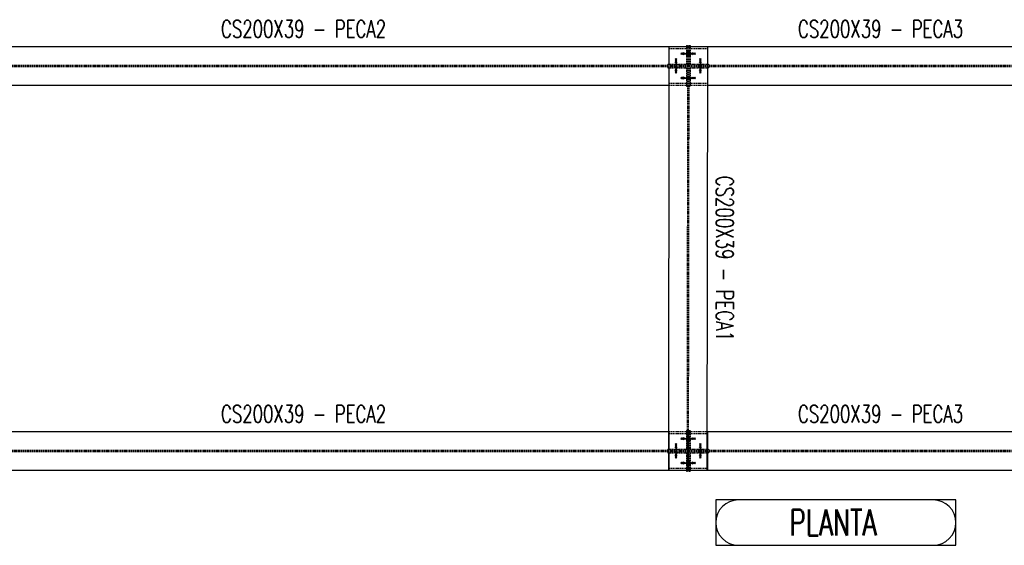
# Model space of a CAD drawing. Header units: feet. Extents: x 14665 to 61549, y 27474 to 37127.
# Tile 13 of 37: x 33289 to 38408, y 34298 to 37029. Entities that reach past the tile are written whole.
import ezdxf
from ezdxf.enums import TextEntityAlignment as Align

# ---------------------------------------------------------------- set-up
doc = ezdxf.new("R2010")
doc.units = ezdxf.units.FT
doc.header["$LTSCALE"] = 25
doc.header["$MEASUREMENT"] = 0
doc.linetypes.add('HIDDEN', pattern=[0.375, 0.25, -0.125])
doc.layers.get('0').update_dxf_attribs({"linetype": 'CONTINUOUS'})
for name, color, linetype in [('FORIR', 4, 'CONTINUOUS'), ('G', 3, 'CONTINUOUS'), ('TR', 6, 'HIDDEN'), ('TXT1', 7, 'CONTINUOUS'), ('VIEW_BOX', 6, 'CONTINUOUS'), ('VIEW_SLOT', 6, 'CONTINUOUS')]:
    doc.layers.add(name, color=color, linetype=linetype)
doc.styles.add('1', font='romans', dxfattribs={"width": 0.7, "height": 30})
doc.styles.add('MARK', font='ROMANS', dxfattribs={"width": 0.7})

# ---------------------------------------------------------------- blocks, each defined once
blk = doc.blocks.new('MS')
at = {"color": 6}
for p, q in [((-4.7, 22.8), (4.7, 32.1)), ((-4.7, 32.1), (4.7, 22.8)), ((-4.7, -22.8), (4.7, -32.1)), ((-4.7, -32.1), (4.7, -22.8))]:
    blk.add_line(p, q, dxfattribs=at)
at = {"color": 3}
blk.add_line((0, -32.1), (0, 32.1), dxfattribs=at)
at = {"flags": 1}
for tag, p, height in [('DIAM', (0, 0), 8.01), ('AVAN', (1.3, -18.2), 5.26), ('TOLE', (1.3, -9.7), 5.26), ('DIET', (1.3, -24.6), 5.26)]:
    blk.add_attdef(tag, p, '', height=height, dxfattribs=at)
blk = doc.blocks.new('VIEW_NAME')
at = {"layer": 'VIEW_BOX', "color": 6}
blk.add_lwpolyline([(-13.88, 0), (13.88, 0), (13.88, 5.23), (-13.88, 5.23)], close=True, dxfattribs=at)
at = {"layer": 'VIEW_SLOT'}
blk.add_lwpolyline([(-11.26, 5.23, 1), (-11.26, 0), (11.26, 0, 1), (11.26, 5.23)], format="xyb", close=True, dxfattribs=at)
at = {"style": 'MARK', "width": 0.7}
blk.add_attdef('VIE_NAM', text='', height=3, dxfattribs=at).set_placement((-0.34, 2.62), align=Align.MIDDLE)
blk = doc.blocks.new('3D_INFOM')
blk.add_point((0, 0))
at = {"layer": 'FORIR', "flags": 1}
for tag, p in [('MARK', (7.55, -4.31)), ('NUM_DIS', (7.55, -11.68)), ('NOT_PEZ', (45.73, -11.68)), ('QTA_PEZ', (7.55, -18.55)), ('TIP_PEZ', (45.73, -18.55)), ('TRA_PEZ', (7.55, -26.33)), ('COS_PEZ', (45.73, -26.33)), ('DES_PEZ', (7.55, -33.75))]:
    blk.add_attdef(tag, p, '', height=5, dxfattribs=at)
blk = doc.blocks.new('3D_INFOB')
blk.add_point((0, 0))
at = {"layer": 'FORIR', "flags": 1}
for tag, p in [('BOLT', (7.6, -4.3)), ('SPEC', (7.6, -19.3)), ('CLASS', (7.6, -12)), ('IDF_PEZ', (7.6, -27.1))]:
    blk.add_attdef(tag, p, '', height=5.26, dxfattribs=at)

msp = doc.modelspace()

# ---------------------------------------------------------------- linework, layer by layer
at = {"layer": 'G'}
for p, q in [((32774.2, 36888.9), (36664.7, 36888.9)), ((36664.7, 36889), (36661.5, 34689)), ((36664.7, 36889), (36864.7, 36888.7)), ((36664.7, 36888.9), (36664.7, 36688.9)), ((36755.1, 36894), (36755.1, 36888.9)), ((36755.1, 36894), (36761.5, 36894)), ((36761.5, 36894), (36761.5, 36888.9)), ((36764.7, 36888.9), (36767.8, 36888.9)), ((36767.8, 36894), (36767.8, 36888.9)), ((36767.8, 36894), (36774.2, 36894)), ((36774.2, 36894), (36774.2, 36888.9)), ((36774.2, 36888.9), (38664.7, 36888.9)), ((36864.7, 36888.7), (36861.5, 34688.7)), ((36864.7, 36888.9), (36864.7, 36688.9)), ((36864.7, 36879.4), (36864.7, 36879.4)), ((36864.5, 36798.4), (36864.7, 36798.4)), ((36864.5, 36792), (36864.7, 36792)), ((36864.5, 36785.7), (36864.7, 36785.7)), ((36864.5, 36779.3), (36864.7, 36779.3)), ((32864.4, 36688.9), (36664.7, 36688.9)), ((36864.4, 36698.4), (36864.7, 36698.4)), ((36864.4, 36688.9), (38664.7, 36688.9)), ((32861.8, 34888.9), (36664.7, 34888.9)), ((36664.7, 34888.9), (36664.7, 34688.9)), ((36861.8, 34888.9), (38664.7, 34888.9)), ((36861.8, 34879.4), (36864.7, 34879.4)), ((36864.7, 34888.9), (36864.7, 34688.9)), ((36861.6, 34779.3), (36864.7, 34779.3)), ((36861.7, 34798.4), (36864.7, 34798.4)), ((36861.7, 34792), (36864.7, 34792)), ((36861.7, 34785.7), (36864.7, 34785.7)), ((32861.5, 34688.9), (36755.1, 34688.9)), ((36661.5, 34689), (36664.7, 34689)), ((36664.7, 34689), (36861.5, 34688.7)), ((36755.1, 34688.9), (36755.1, 34683.7)), ((36755.1, 34683.7), (36761.5, 34683.7)), ((36761.5, 34688.9), (36761.5, 34683.7)), ((36767.8, 34688.9), (36767.8, 34683.7)), ((36767.8, 34683.7), (36774.2, 34683.7)), ((36774.2, 34688.9), (36774.2, 34683.7)), ((36774.2, 34688.9), (36861.5, 34688.7)), ((36861.5, 34698.4), (36864.7, 34698.4)), ((36861.5, 34688.9), (38755.1, 34688.9))]:
    msp.add_line(p, q, dxfattribs=at)
at = {"layer": 'TR'}
for p, q in [((36664.7, 36889), (36755.1, 36888.9)), ((36664.7, 36888.9), (36764.7, 36888.9)), ((36664.7, 36879.4), (36761.5, 36879.4)), ((36755.1, 36888.9), (36755.1, 36798.4)), ((36755.1, 36888.9), (36761.5, 36888.9)), ((36761.5, 36888.9), (36758.4, 34688.9)), ((36761.5, 36888.9), (36761.5, 36683.7)), ((36767.8, 36888.9), (36764.7, 34688.9)), ((36767.8, 36888.9), (36767.8, 36683.7)), ((36767.8, 36888.9), (36774.2, 36888.9)), ((36767.8, 36888.9), (36774.2, 36888.9)), ((36767.8, 36879.4), (36864.7, 36879.4)), ((36774.2, 36888.9), (36774.2, 36798.4)), ((36774.2, 36888.9), (36864.7, 36888.7)), ((36755.1, 36860.5), (36761.5, 36860.5)), ((36755.1, 36843.5), (36761.5, 36843.5)), ((36761.5, 36860.5), (36767.8, 36860.5)), ((36761.5, 36860.5), (36761.5, 36860.5)), ((36761.5, 36860.5), (36761.5, 36860.4)), ((36761.5, 36843.7), (36761.5, 36843.5)), ((36761.5, 36843.5), (36767.8, 36843.5)), ((36761.5, 36843.5), (36761.5, 36843.5)), ((36761.5, 36843.5), (36761.5, 36843.5)), ((36767.8, 36860.5), (36774.2, 36860.5)), ((36767.8, 36860.5), (36767.8, 36860.4)), ((36767.8, 36843.7), (36767.8, 36843.5)), ((36767.8, 36843.5), (36774.2, 36843.5)), ((32864.7, 36792), (36761.5, 36792)), ((32864.7, 36785.7), (36761.5, 36785.7)), ((36659.5, 36798.4), (36755.1, 36798.4)), ((36659.5, 36798.4), (36659.5, 36792)), ((36659.5, 36785.7), (36659.5, 36779.3)), ((36659.5, 36779.3), (36755.1, 36779.3)), ((36693, 36798.4), (36693, 36779.3)), ((36710, 36798.4), (36710, 36779.3)), ((36755.1, 36779.3), (36755.1, 36683.7)), ((36767.8, 36792), (36864.5, 36792)), ((36767.8, 36785.7), (36864.5, 36785.7)), ((36774.2, 36798.4), (36864.5, 36798.4)), ((36774.2, 36779.3), (36774.2, 36683.7)), ((36774.2, 36779.3), (36864.5, 36779.3)), ((36819.3, 36798.4), (36819.3, 36779.3)), ((36836.3, 36798.4), (36836.3, 36779.3)), ((36864.7, 36798.4), (36869.8, 36798.4)), ((36864.7, 36792), (38761.5, 36792)), ((36864.7, 36785.7), (38761.5, 36785.7)), ((36864.7, 36779.3), (36869.8, 36779.3)), ((36869.8, 36798.4), (36869.8, 36792)), ((36869.8, 36785.7), (36869.8, 36779.3)), ((36755.1, 36734.2), (36761.5, 36734.2)), ((36755.1, 36717.2), (36761.5, 36717.2)), ((36761.3, 36734.2), (36761.5, 36734.2)), ((36761.3, 36734.2), (36761.3, 36734.1)), ((36761.3, 36734.2), (36761.3, 36734.2)), ((36761.3, 36717.4), (36761.3, 36717.2)), ((36761.3, 36717.2), (36761.5, 36717.2)), ((36761.3, 36717.2), (36761.3, 36717.2)), ((36761.5, 36734.2), (36767.6, 36734.2)), ((36761.5, 36717.2), (36767.6, 36717.2)), ((36767.6, 36734.2), (36767.6, 36734.1)), ((36767.8, 36734.2), (36774.2, 36734.2)), ((36767.8, 36717.2), (36774.2, 36717.2)), ((36664.7, 36698.4), (36761.5, 36698.4)), ((36664.7, 36688.9), (36864.4, 36688.9)), ((36755.1, 36683.7), (36761.5, 36683.7)), ((36767.8, 36698.4), (36864.4, 36698.4)), ((36767.8, 36683.7), (36774.2, 36683.7)), ((36664.7, 34888.9), (36861.8, 34888.9)), ((36664.7, 34879.4), (36761.5, 34879.4)), ((36755.1, 34894), (36755.1, 34798.4)), ((36755.1, 34894), (36761.5, 34894)), ((36761.5, 34894), (36761.5, 34688.9)), ((36767.8, 34894), (36767.8, 34688.9)), ((36767.8, 34894), (36774.2, 34894)), ((36767.8, 34879.4), (36861.8, 34879.4)), ((36774.2, 34894), (36774.2, 34798.4)), ((36755.1, 34860.5), (36761.5, 34860.5)), ((36755.1, 34843.5), (36761.5, 34843.5)), ((36758.6, 34860.5), (36758.6, 34860.5)), ((36758.6, 34860.5), (36758.6, 34860.4)), ((36758.6, 34860.5), (36758.6, 34860.4)), ((36758.6, 34860.5), (36761.5, 34860.5)), ((36758.6, 34856.8), (36758.6, 34855.3)), ((36758.6, 34846), (36758.6, 34845)), ((36758.6, 34845), (36758.6, 34844.2)), ((36758.6, 34843.7), (36758.6, 34843.5)), ((36758.6, 34843.5), (36761.5, 34843.5)), ((36761.5, 34860.5), (36764.9, 34860.5)), ((36761.5, 34843.5), (36764.9, 34843.5)), ((36764.9, 34860.5), (36764.9, 34860.4)), ((36764.9, 34843.7), (36764.9, 34843.5)), ((36767.8, 34860.5), (36774.2, 34860.5)), ((36767.8, 34843.5), (36774.2, 34843.5)), ((32864.7, 34792), (36761.5, 34792)), ((32864.7, 34785.7), (36761.5, 34785.7)), ((36659.5, 34798.4), (36755.1, 34798.4)), ((36659.5, 34798.4), (36659.5, 34792)), ((36659.5, 34785.7), (36659.5, 34779.3)), ((36659.5, 34779.3), (36755.1, 34779.3)), ((36693, 34798.4), (36693, 34779.3)), ((36710, 34798.4), (36710, 34779.3)), ((36755.1, 34779.3), (36755.1, 34688.9)), ((36767.8, 34792), (36861.7, 34792)), ((36767.8, 34785.7), (36861.7, 34785.7)), ((36774.2, 34798.4), (36861.7, 34798.4)), ((36774.2, 34779.3), (36774.2, 34688.9)), ((36774.2, 34779.3), (36861.6, 34779.3)), ((36819.3, 34798.4), (36819.3, 34779.3)), ((36836.3, 34798.4), (36836.3, 34779.3)), ((36864.7, 34798.4), (36869.8, 34798.4)), ((36864.7, 34792), (38761.5, 34792)), ((36864.7, 34785.7), (38761.5, 34785.7)), ((36864.7, 34779.3), (36869.8, 34779.3)), ((36869.8, 34798.4), (36869.8, 34792)), ((36869.8, 34785.7), (36869.8, 34779.3)), ((36755.1, 34734.2), (36761.5, 34734.2)), ((36755.1, 34717.2), (36761.5, 34717.2)), ((36758.4, 34734.2), (36758.4, 34734.2)), ((36758.4, 34734.2), (36761.5, 34734.2)), ((36758.4, 34734.2), (36758.4, 34734.1)), ((36758.4, 34734.2), (36758.4, 34734.1)), ((36758.4, 34730.5), (36758.4, 34729)), ((36758.4, 34717.4), (36758.4, 34717.2)), ((36758.4, 34717.2), (36761.5, 34717.2)), ((36761.5, 34734.2), (36764.7, 34734.2)), ((36761.5, 34717.2), (36764.7, 34717.2)), ((36764.7, 34734.2), (36764.7, 34734.1)), ((36764.7, 34722.5), (36764.7, 34721)), ((36764.7, 34717.4), (36764.7, 34717.2)), ((36767.8, 34734.2), (36774.2, 34734.2)), ((36767.8, 34717.2), (36774.2, 34717.2)), ((36661.5, 34689), (36758.4, 34688.9)), ((36661.5, 34689), (36861.5, 34688.7)), ((36664.7, 34698.4), (36761.5, 34698.4)), ((36664.7, 34689), (36755.1, 34688.9)), ((36755.1, 34688.9), (36861.5, 34688.9)), ((36755.1, 34688.9), (36758.4, 34688.9)), ((36764.7, 34688.9), (36767.8, 34688.9)), ((36764.7, 34688.9), (36861.5, 34688.7)), ((36767.8, 34698.4), (36861.5, 34698.4)), ((36767.8, 34688.9), (36774.2, 34688.9))]:
    msp.add_line(p, q, dxfattribs=at)

# ---------------------------------------------------------------- block references
for name, p, rotation in [('MS', (36701.5, 36795.2), 180), ('MS', (36701.5, 36788.9), 180), ('MS', (36758.3, 36852), 270), ('MS', (36764.6, 36852), 89.9179629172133), ('MS', (36771, 36852), 89.99999999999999), ('3D_INFOB', (36749.2, 36852), 270), ('3D_INFOB', (36749.2, 36852), 270), ('MS', (36827.8, 36795.2), 180), ('MS', (36827.8, 36788.9), 180), ('3D_INFOB', (36701.5, 36804.3), 270), ('3D_INFOB', (36701.5, 36804.3), 270), ('3D_INFOB', (36827.8, 36773.4), 270), ('3D_INFOB', (36827.8, 36773.4), 270), ('MS', (36758.3, 36725.7), 270), ('MS', (36764.4, 36725.7), 89.91796291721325), ('MS', (36771, 36725.7), 89.99999999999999), ('3D_INFOB', (36749.2, 36725.7), 270), ('3D_INFOB', (36749.2, 36725.7), 270), ('MS', (36701.5, 34795.2), 180), ('MS', (36701.5, 34788.9), 180), ('MS', (36758.3, 34852), 270), ('MS', (36761.8, 34852), 89.9179629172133), ('MS', (36771, 34852), 89.99999999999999), ('3D_INFOB', (36749.2, 34852), 270), ('3D_INFOB', (36749.2, 34852), 270), ('MS', (36827.8, 34795.2), 180), ('MS', (36827.8, 34788.9), 180), ('3D_INFOB', (36701.5, 34804.3), 270), ('3D_INFOB', (36701.5, 34804.3), 270), ('3D_INFOB', (36827.8, 34773.4), 270), ('3D_INFOB', (36827.8, 34773.4), 270), ('MS', (36758.3, 34725.7), 270), ('MS', (36761.6, 34725.7), 89.91796291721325), ('MS', (36771, 34725.7), 89.99999999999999), ('3D_INFOB', (36749.2, 34725.7), 270), ('3D_INFOB', (36749.2, 34725.7), 270)]:
    msp.add_blockref(name, p, dxfattribs=dict(rotation=rotation))
for p in [(36701.5, 36782.5), (36827.8, 36782.5), (36701.5, 34782.5), (36827.8, 34782.5)]:
    msp.add_blockref('MS', p)
at = {"xscale": 10, "yscale": 10, "zscale": 10, "rotation": 270}
for p in [(34764.7, 36788.9), (36710.5, 36795.2), (36710.5, 36782.5), (36764.7, 36788.9), (36818.8, 36795.2), (36818.8, 36782.5), (37764.7, 36788.9), (36763.1, 35788.9), (34764.7, 34788.9), (36710.5, 34795.2), (36710.5, 34795.2), (36710.5, 34782.5), (36710.5, 34782.5), (36764.7, 34788.9), (36818.8, 34795.2), (36818.8, 34782.5), (37764.7, 34788.9)]:
    msp.add_blockref('3D_INFOM', p, dxfattribs=at)
at = {"xscale": 45, "yscale": 45, "zscale": 45}
msp.add_blockref('VIEW_NAME', (37532.5, 34298.3), dxfattribs=at).add_auto_attribs({'VIE_NAM': 'PLANTA'})

# ---------------------------------------------------------------- texts
at = {"layer": 'TXT1', "color": 7, "style": '1', "width": 0.7}
for s, p in [('CS200X39 - PECA2', (34764.7, 36908.9)), ('CS200X39 - PECA3', (37764.7, 36908.9)), ('CS200X39 - PECA2', (34764.7, 34908.9)), ('CS200X39 - PECA3', (37764.7, 34908.9))]:
    msp.add_text(s, height=90, dxfattribs=at).set_placement(p, align=Align.BOTTOM_CENTER)
msp.add_text('CS200X39 - PECA1', height=90, rotation=270, dxfattribs=at).set_placement((36883.1, 35788.7), align=Align.BOTTOM_CENTER)

doc.saveas('drawing.dxf')
